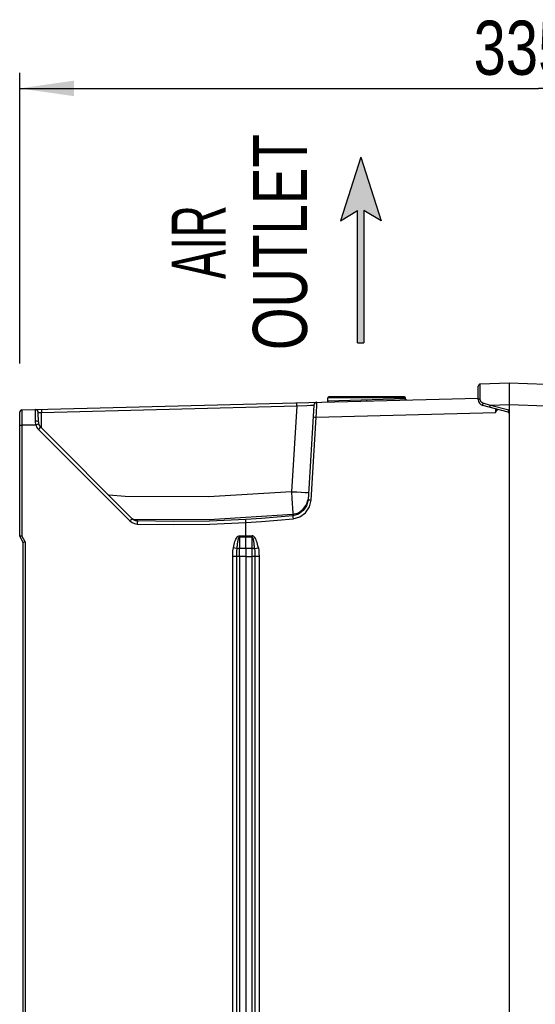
# Model space of a CAD drawing. Extents: x 0 to 594, y 0 to 420.
# Tile 23 of 73: x 227 to 260, y 248 to 312. Entities that reach past the tile are written whole.
import ezdxf
from ezdxf.enums import TextEntityAlignment as Align

# ---------------------------------------------------------------- set-up
doc = ezdxf.new("R2010")
doc.units = 0
doc.header["$LTSCALE"] = 32.67
doc.layers.get('0').update_dxf_attribs({"linetype": 'CONTINUOUS'})
doc.styles.get("Standard").update_dxf_attribs({"font": 'txt', "width": 0.8})
doc.styles.add('TEXTSTYLE_1', font='txt', dxfattribs={"width": 0.8})
doc.dimstyles.get("Standard").update_dxf_attribs({"dimtxt": 2.5, "dimasz": 2.5, "dimexe": 1.25, "dimexo": 0.625, "dimtad": 1, "dimcen": 2.5, "dimazin": 3, "dimtfac": 1, "dimtmove": 0, "dimatfit": 3})

# ---------------------------------------------------------------- blocks, each defined once
blk = doc.blocks.new('_FILLED')
at = {"color": 0, "linetype": 'BYBLOCK'}
blk.add_solid([(0, 0), (-1, 0.143), (-1, -0.143)], dxfattribs=at)
blk = doc.blocks.new('*D4')
at = {"color": 2, "linetype": 'CONTINUOUS'}
for p, q in [((226.77, 289.381), (226.77, 308.137)), ((293.77, 276.328), (293.77, 308.137)), ((226.77, 307.137), (260.27, 307.137)), ((293.77, 307.137), (260.27, 307.137))]:
    blk.add_line(p, q, dxfattribs=at)
at = {"color": 2, "linetype": 'CONTINUOUS', "xscale": 3.5, "yscale": 3.5, "zscale": 3.5, "rotation": 180}
blk.add_blockref('_FILLED', (226.77, 307.137), dxfattribs=at)
at = {"color": 2, "linetype": 'CONTINUOUS', "xscale": 3.5, "yscale": 3.5, "zscale": 3.5}
blk.add_blockref('_FILLED', (293.77, 307.137), dxfattribs=at)
at = {"color": 5, "linetype": 'CONTINUOUS', "width": 0.8}
blk.add_text('335', height=3.5, dxfattribs=at).set_placement((256.07, 308.012))
blk = doc.blocks.new('ARROW_BL1', base_point=(248.788, 296.705))
at = {"color": 7, "linetype": 'CONTINUOUS'}
for p, q in [((248.788, 302.705), (247.472, 298.578)), ((248.788, 302.705), (250.104, 298.578)), ((247.472, 298.578), (248.588, 299.243)), ((248.588, 290.705), (248.588, 299.243)), ((248.987, 299.243), (248.987, 290.705)), ((250.104, 298.578), (248.987, 299.243)), ((248.588, 290.705), (248.987, 290.705))]:
    blk.add_line(p, q, dxfattribs=at)
for points in [[(247.472, 298.578), (248.788, 302.705), (248.588, 299.243)], [(248.588, 299.243), (248.788, 302.705), (248.987, 299.243)], [(248.788, 302.705), (250.104, 298.578), (248.987, 299.243)], [(248.588, 290.705), (248.588, 299.243), (248.987, 299.243)], [(248.987, 299.243), (248.987, 290.705), (248.588, 290.705)]]:
    blk.add_solid(points, dxfattribs=at)

msp = doc.modelspace()

# ---------------------------------------------------------------- linework, layer by layer
at = {"color": 7, "linetype": 'CONTINUOUS'}
for p, q in [((258.37, 288.108), (256.496, 288.042)), ((258.367, 288.046), (258.371, 287.894)), ((260.725, 288.009), (258.37, 288.108)), ((256.37, 287.05), (256.37, 287.912)), ((258.371, 287.894), (258.373, 287.804)), ((258.373, 287.804), (258.375, 287.7)), ((258.375, 287.7), (258.376, 287.583)), ((258.376, 287.583), (258.377, 287.456)), ((258.377, 287.456), (258.377, 287.319)), ((226.916, 286.372), (256.37, 287.143)), ((246.645, 286.899), (246.629, 286.891)), ((246.658, 286.911), (246.645, 286.899)), ((246.666, 286.926), (246.658, 286.912)), ((246.67, 286.944), (246.667, 286.927)), ((246.67, 286.948), (246.67, 287.151)), ((246.67, 286.948), (246.67, 286.944)), ((251.61, 287.211), (246.73, 287.211)), ((251.67, 287.081), (251.67, 287.151)), ((251.684, 287.044), (251.675, 287.059)), ((251.697, 287.032), (251.684, 287.044)), ((251.714, 287.024), (251.697, 287.032)), ((258.373, 286.87), (258.37, 286.713)), ((258.375, 287.024), (258.373, 286.87)), ((258.376, 287.174), (258.375, 287.024)), ((258.377, 287.319), (258.376, 287.174)), ((226.77, 278.211), (226.77, 286.222)), ((227.977, 285.604), (227.972, 286.196)), ((245.759, 286.683), (245.385, 280.565)), ((258.311, 286.223), (256.667, 286.664)), ((258.37, 286.713), (258.37, 286.708)), ((258.37, 286.708), (258.37, 189.714)), ((234.031, 279.348), (228.124, 285.255)), ((234.371, 279.201), (234.356, 279.215)), ((241.37, 277.439), (241.37, 279.099)), ((226.77, 278.211), (226.97, 277.811)), ((241.37, 278.172), (241.775, 278.172)), ((226.97, 277.811), (226.97, 148.811)), ((240.964, 276.902), (240.964, 277.44)), ((241.37, 277.439), (241.776, 277.442)), ((241.37, 277.44), (241.37, 141.321)), ((241.777, 276.906), (241.776, 277.442))]:
    msp.add_line(p, q, dxfattribs=at)
at = {"color": 9, "linetype": 'CONTINUOUS'}
for p, q in [((256.494, 287.877), (256.495, 287.979)), ((256.495, 287.092), (256.494, 287.877)), ((244.656, 286.642), (244.651, 286.836)), ((251.67, 287.151), (246.67, 287.151)), ((251.67, 287.082), (246.67, 286.948)), ((249.172, 286.955), (249.17, 287.015)), ((257.157, 286.666), (256.695, 286.804)), ((228.167, 286.405), (228.172, 286.21)), ((228.172, 286.21), (244.656, 286.642)), ((228.181, 285.198), (228.172, 286.21)), ((244.656, 286.642), (244.317, 281.094)), ((245.917, 285.909), (257.476, 286.211)), ((257.134, 286.575), (257.137, 286.587)), ((257.137, 286.587), (257.14, 286.601)), ((257.146, 286.624), (257.15, 286.641)), ((258.37, 286.708), (257.157, 286.666)), ((258.34, 286.349), (257.157, 286.666)), ((257.492, 286.443), (257.476, 286.211)), ((257.55, 286.427), (257.476, 286.211)), ((258.317, 286.258), (258.32, 286.27)), ((258.32, 286.27), (258.323, 286.284)), ((258.323, 286.284), (258.327, 286.299)), ((258.327, 286.299), (258.331, 286.315)), ((258.331, 286.315), (258.336, 286.332)), ((258.336, 286.332), (258.34, 286.349)), ((260.752, 286.613), (258.37, 286.713)), ((245.59, 280.553), (245.917, 285.909)), ((226.916, 285.372), (226.77, 285.372)), ((226.916, 285.384), (226.916, 278.247)), ((227.809, 285.384), (226.916, 285.384)), ((227.976, 285.114), (233.883, 279.207)), ((234.008, 279.329), (234.031, 279.348)), ((234.117, 279.284), (234.032, 279.35)), ((234.232, 279.235), (234.117, 279.284)), ((234.356, 279.215), (234.232, 279.235)), ((234.341, 279.218), (234.356, 279.215)), ((244.399, 279.634), (244.393, 279.536)), ((244.394, 279.715), (244.399, 279.634)), ((227.116, 277.847), (226.916, 278.247)), ((240.964, 278.172), (240.964, 277.44)), ((240.964, 278.172), (241.37, 278.172)), ((240.965, 278.252), (241.775, 278.252)), ((241.776, 277.442), (241.775, 278.172)), ((227.116, 277.847), (227.116, 148.776)), ((240.964, 277.44), (241.37, 277.44)), ((241.936, 277.418), (242.178, 277.463)), ((240.52, 141.321), (240.52, 276.902)), ((241.37, 276.902), (240.52, 276.902)), ((240.786, 141.321), (240.786, 276.902)), ((240.964, 276.902), (240.964, 141.321)), ((241.37, 276.904), (241.777, 276.904)), ((242.22, 276.906), (241.777, 276.906)), ((241.777, 141.319), (241.777, 276.904)), ((241.953, 276.906), (241.953, 141.316)), ((242.22, 276.906), (242.22, 141.316))]:
    msp.add_line(p, q, dxfattribs=at)
for points in [[(256.495, 287.979), (256.495, 288.017), (256.495, 288.026), (256.495, 288.033), (256.495, 288.038), (256.496, 288.041), (256.496, 288.042)], [(245.949, 286.687), (245.953, 286.824), (245.953, 286.871)], [(256.37, 287.05), (256.371, 287.053), (256.371, 287.056), (256.373, 287.059), (256.375, 287.061), (256.377, 287.064), (256.38, 287.067), (256.384, 287.069), (256.388, 287.072), (256.393, 287.074), (256.398, 287.076), (256.403, 287.078), (256.409, 287.08), (256.416, 287.082), (256.422, 287.084), (256.43, 287.085), (256.437, 287.087), (256.445, 287.088), (256.453, 287.089), (256.461, 287.09), (256.469, 287.091), (256.477, 287.091), (256.486, 287.092), (256.495, 287.092)], [(256.695, 286.804), (256.682, 286.808), (256.668, 286.814), (256.654, 286.82), (256.641, 286.827), (256.628, 286.835), (256.616, 286.844), (256.603, 286.853), (256.592, 286.864), (256.58, 286.875), (256.569, 286.887), (256.559, 286.899), (256.55, 286.912), (256.541, 286.926), (256.532, 286.941), (256.525, 286.956), (256.518, 286.972), (256.512, 286.988), (256.507, 287.004), (256.502, 287.021), (256.499, 287.039), (256.497, 287.056), (256.495, 287.074), (256.495, 287.092)], [(256.667, 286.664), (256.666, 286.664), (256.666, 286.665), (256.666, 286.667), (256.666, 286.669), (256.666, 286.672), (256.666, 286.675), (256.667, 286.678), (256.667, 286.683), (256.668, 286.687), (256.669, 286.692), (256.67, 286.698), (256.671, 286.704), (256.672, 286.71), (256.674, 286.717), (256.675, 286.724), (256.677, 286.731), (256.679, 286.738), (256.68, 286.746), (256.682, 286.754), (256.684, 286.762), (256.687, 286.771), (256.689, 286.779), (256.691, 286.787), (256.693, 286.796), (256.695, 286.804)], [(227.972, 286.196), (227.999, 286.2), (228.072, 286.205), (228.172, 286.21)], [(244.656, 286.642), (245.306, 286.668), (245.55, 286.677), (245.706, 286.682), (245.759, 286.683)], [(245.917, 285.909), (245.93, 286.206), (245.949, 286.687)], [(257.128, 286.541), (257.128, 286.541), (257.128, 286.542), (257.128, 286.543), (257.128, 286.545), (257.128, 286.548), (257.129, 286.551), (257.13, 286.555), (257.13, 286.559), (257.131, 286.564), (257.133, 286.569), (257.134, 286.575)], [(257.14, 286.601), (257.144, 286.616), (257.146, 286.624)], [(257.15, 286.641), (257.155, 286.658), (257.157, 286.666)], [(257.476, 286.211), (257.554, 286.309), (257.628, 286.403), (257.63, 286.406)], [(258.311, 286.223), (258.311, 286.224), (258.311, 286.225), (258.311, 286.226), (258.311, 286.228), (258.311, 286.231), (258.312, 286.234), (258.313, 286.238), (258.314, 286.242), (258.315, 286.247), (258.316, 286.252), (258.317, 286.258)], [(258.37, 286.338), (258.36, 286.342), (258.35, 286.346), (258.34, 286.349)], [(227.77, 285.654), (227.774, 285.569), (227.785, 285.482), (227.804, 285.396)], [(227.977, 285.604), (227.95, 285.63), (227.876, 285.648), (227.77, 285.654)], [(245.712, 285.921), (245.815, 285.915), (245.917, 285.909)], [(228.001, 285.457), (227.974, 285.449), (227.902, 285.427), (227.804, 285.396)], [(227.809, 285.384), (227.846, 285.293), (227.904, 285.198), (227.976, 285.114)], [(228.124, 285.255), (228.104, 285.238), (228.05, 285.187), (227.976, 285.114)], [(244.317, 281.094), (238.952, 280.754), (233.577, 280.782), (232.518, 280.861)], [(244.317, 281.094), (244.342, 280.646), (244.394, 279.715)], [(244.317, 281.094), (244.655, 281.074), (244.951, 281.06), (245.194, 281.051), (245.357, 281.05), (245.415, 281.055)], [(244.399, 279.634), (244.768, 279.737), (245.076, 279.956), (245.296, 280.277), (245.368, 280.569)], [(244.418, 279.337), (244.86, 279.462), (245.227, 279.729), (245.481, 280.106), (245.59, 280.553)], [(245.385, 280.565), (245.49, 280.559), (245.59, 280.553)], [(233.883, 279.207), (233.954, 279.277), (234.008, 279.329)], [(233.883, 279.207), (234.022, 279.098), (234.184, 279.029), (234.359, 279.001)], [(234.281, 279.224), (234.299, 279.223), (234.341, 279.218)], [(234.371, 279.201), (234.367, 279.174), (234.362, 279.102), (234.359, 279.001)], [(241.363, 279.299), (239.033, 279.198), (236.702, 279.166), (234.371, 279.201)], [(244.393, 279.536), (243.384, 279.444), (242.374, 279.365), (241.363, 279.299)], [(241.37, 279.099), (242.387, 279.165), (243.403, 279.245), (244.418, 279.337)], [(244.393, 279.536), (244.398, 279.506), (244.407, 279.433), (244.417, 279.337)], [(234.359, 279.001), (236.696, 278.966), (239.034, 278.998), (241.37, 279.099)], [(240.562, 277.46), (240.585, 277.58), (240.611, 277.69), (240.638, 277.79), (240.667, 277.88), (240.698, 277.961), (240.731, 278.033), (240.765, 278.096), (240.802, 278.15), (240.84, 278.194), (240.881, 278.226), (240.924, 278.246), (240.965, 278.252)], [(240.803, 277.415), (240.809, 277.486), (240.814, 277.552), (240.82, 277.612), (240.826, 277.668), (240.832, 277.72), (240.838, 277.767), (240.845, 277.811), (240.851, 277.851), (240.857, 277.889), (240.863, 277.923), (240.869, 277.955), (240.875, 277.984), (240.881, 278.011), (240.888, 278.035), (240.894, 278.058), (240.9, 278.078), (240.907, 278.097), (240.913, 278.113), (240.92, 278.129), (240.928, 278.142), (240.935, 278.154), (240.944, 278.163), (240.954, 278.169), (240.964, 278.172)], [(240.964, 278.172), (240.964, 278.198), (240.965, 278.252)], [(241.775, 278.172), (241.775, 278.225), (241.775, 278.252)], [(242.178, 277.463), (242.152, 277.592), (242.124, 277.709), (242.094, 277.814), (242.062, 277.909), (242.027, 277.993), (241.991, 278.066), (241.952, 278.13), (241.911, 278.181), (241.867, 278.221), (241.822, 278.244), (241.775, 278.252)], [(241.936, 277.418), (241.93, 277.495), (241.924, 277.565), (241.917, 277.63), (241.911, 277.69), (241.904, 277.745), (241.897, 277.796), (241.89, 277.843), (241.883, 277.886), (241.876, 277.926), (241.869, 277.962), (241.862, 277.995), (241.854, 278.026), (241.847, 278.054), (241.839, 278.079), (241.831, 278.102), (241.822, 278.123), (241.813, 278.141), (241.802, 278.155), (241.79, 278.167), (241.775, 278.172)], [(240.52, 276.902), (240.524, 277.098), (240.537, 277.283), (240.562, 277.46)], [(240.803, 277.415), (240.737, 277.428), (240.562, 277.46)], [(240.786, 276.902), (240.788, 277.078), (240.793, 277.249), (240.803, 277.415)], [(240.803, 277.415), (240.846, 277.428), (240.901, 277.436), (240.964, 277.44)], [(241.776, 277.442), (241.838, 277.439), (241.893, 277.431), (241.936, 277.418)], [(241.936, 277.418), (241.947, 277.253), (241.952, 277.083), (241.953, 276.906)], [(242.178, 277.463), (242.202, 277.287), (242.216, 277.102), (242.22, 276.906)]]:
    msp.add_lwpolyline(points, dxfattribs=at)
at = {"color": 7, "linetype": 'CONTINUOUS'}
for points in [[(258.37, 288.108), (258.369, 288.107), (258.368, 288.104), (258.367, 288.099), (258.367, 288.092), (258.367, 288.083), (258.367, 288.073), (258.367, 288.06), (258.367, 288.046)], [(246.67, 286.948), (246.67, 286.945), (246.667, 286.928), (246.658, 286.912), (246.646, 286.899), (246.63, 286.891), (246.612, 286.888)], [(251.732, 287.022), (251.714, 287.024), (251.697, 287.032), (251.683, 287.044), (251.674, 287.06), (251.67, 287.078), (251.67, 287.082)], [(251.675, 287.059), (251.67, 287.077), (251.67, 287.078)], [(226.916, 286.372), (226.915, 286.323), (226.914, 286.181), (226.916, 285.372)], [(227.767, 286.394), (227.765, 286.341), (227.766, 286.188), (227.77, 285.654)], [(245.385, 280.565), (245.294, 280.189), (245.078, 279.868), (244.766, 279.641), (244.393, 279.536)], [(234.371, 279.201), (234.246, 279.221), (234.13, 279.271), (234.031, 279.348)], [(234.095, 279.298), (234.067, 279.318), (234.04, 279.34), (234.036, 279.344)], [(234.067, 279.318), (239.004, 279.294), (244.399, 279.634)], [(234.292, 279.222), (234.287, 279.223), (234.276, 279.225), (234.259, 279.228), (234.237, 279.234), (234.21, 279.242), (234.182, 279.252), (234.153, 279.265), (234.124, 279.28), (234.095, 279.298)], [(241.37, 279.099), (241.365, 279.198), (241.363, 279.27), (241.365, 279.299)], [(226.916, 278.247), (226.842, 278.229), (226.789, 278.216), (226.77, 278.211)], [(226.97, 277.811), (226.989, 277.816), (227.042, 277.829), (227.116, 277.847)]]:
    msp.add_lwpolyline(points, dxfattribs=at)
for centre, radius, start, end in [((256.5, 287.912), 0.13, 92, 180), ((245.959, 286.671), 0.2, 91.5, 176.5), ((246.73, 287.151), 0.06, 90, 180), ((251.61, 287.151), 0.06, 0, 90), ((256.77, 287.05), 0.4, 180, 255), ((226.92, 286.222), 0.15, 91.50779, 179.97362), ((227.772, 286.194), 0.2, 0.51685, 91.49632), ((258.29, 286.146), 0.08, 0, 75), ((228.477, 285.609), 0.5, 180.5, 225)]:
    msp.add_arc(centre, radius, start, end, dxfattribs=at)

# ---------------------------------------------------------------- block references
at = {"color": 2, "linetype": 'CONTINUOUS'}
msp.add_blockref('ARROW_BL1', (248.788, 296.705), dxfattribs=at)

# ---------------------------------------------------------------- texts
at = {"color": 5, "linetype": 'CONTINUOUS', "style": 'TEXTSTYLE_1'}
for s, width, p in [('OUTLET', 0.755556, (245.321, 297.212)), ('AIR', 0.611111, (240.071, 297.212))]:
    msp.add_text(s, height=3.5, rotation=90, dxfattribs=dict(at, width=width)).set_placement(p, align=Align.CENTER)

# ---------------------------------------------------------------- dimensions: what is measured, and where the dimension line sits
at = {"color": 2, "linetype": 'CONTINUOUS'}
dim = msp.add_linear_dim(base=(293.77, 307.137), p1=(226.77, 289.381), p2=(293.77, 276.328), dimstyle='Standard', dxfattribs=at)
dim.commit()
dim.dimension.update_dxf_attribs({"geometry": '*D4', "text_midpoint": (260.27, 309.762), "dimtype": 128})

doc.saveas('drawing.dxf')
